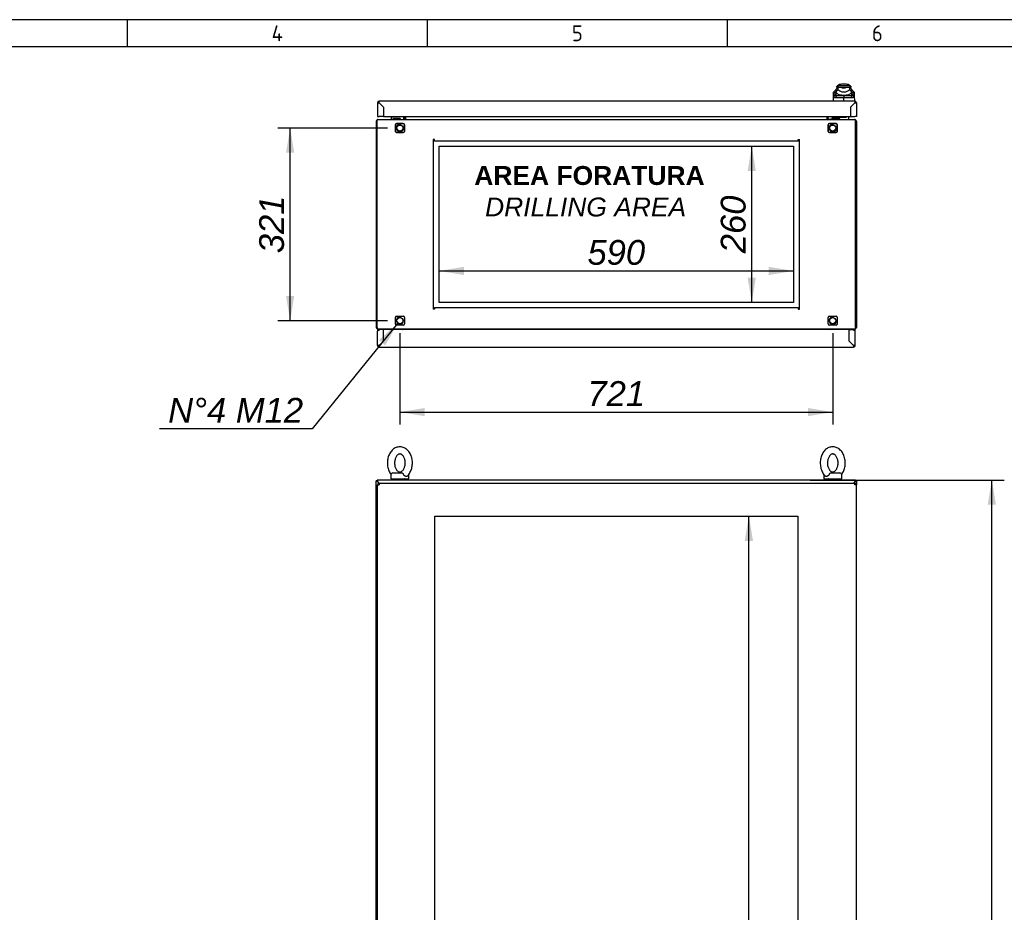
# Model space of a CAD drawing. Extents: x -12 to 412, y 11 to 308.
# Tile 6 of 9: x 97 to 207, y 188 to 288. Entities that reach past the tile are written whole.
import ezdxf
from ezdxf.lldxf.tags import DXFTag

# ---------------------------------------------------------------- set-up
doc = ezdxf.new("R2010")
doc.units = 0
doc.layers.get('0').update_dxf_attribs({"linetype": 'CONTINUOUS'})
for name, color, linetype in [('_TRANSLATION', 7, 'CONTINUOUS'), ('AE00198_03', 7, 'CONTINUOUS'), ('AE00219_03', 7, 'CONTINUOUS'), ('AE00500_10', 7, 'CONTINUOUS'), ('AE00715_01', 7, 'CONTINUOUS'), ('AE00992_10', 7, 'CONTINUOUS'), ('AE00992_31', 7, 'CONTINUOUS'), ('DEFAULT', 7, 'CONTINUOUS'), ('DV1__TRANSLATION', 7, 'CONTINUOUS'), ('DV5__TRANSLATION', 7, 'CONTINUOUS'), ('F0000000_02', 7, 'CONTINUOUS'), ('F0000000_08', 7, 'CONTINUOUS'), ('F0000000_09', 7, 'CONTINUOUS'), ('F0000000_12', 7, 'CONTINUOUS'), ('F0000000_53', 7, 'CONTINUOUS'), ('F0000000_83', 7, 'CONTINUOUS'), ('F0000000_84', 7, 'CONTINUOUS'), ('F0000001_24', 7, 'CONTINUOUS'), ('F0000001_39', 7, 'CONTINUOUS')]:
    doc.layers.add(name, color=color, linetype=linetype)
doc.styles.add('SEACAD_ARIAL', font='arial.ttf')
doc.styles.add('SEACAD_ARIALI', font='ariali.ttf')
tags = doc.linetypes.add('CENTER2', pattern=[28.575, 19.05, -3.175, 3.175, -3.175]).pattern_tags.tags
tags[10:11] = [DXFTag(74, 4), DXFTag(75, 0), DXFTag(340, '0'), DXFTag(46, 0.0), DXFTag(50, 0.0), DXFTag(44, 0.0), DXFTag(45, 0.0)]
tags[8:9] = [DXFTag(74, 4), DXFTag(75, 0), DXFTag(340, '0'), DXFTag(46, 0.0), DXFTag(50, 0.0), DXFTag(44, 0.0), DXFTag(45, 0.0)]
tags[6:7] = [DXFTag(74, 4), DXFTag(75, 0), DXFTag(340, '0'), DXFTag(46, 0.0), DXFTag(50, 0.0), DXFTag(44, 0.0), DXFTag(45, 0.0)]
tags[4:5] = [DXFTag(74, 4), DXFTag(75, 0), DXFTag(340, '0'), DXFTag(46, 0.0), DXFTag(50, 0.0), DXFTag(44, 0.0), DXFTag(45, 0.0)]
doc.dimstyles.new('ISO', dxfattribs={"dimtxt": 1.1, "dimasz": 1.1, "dimexe": 0.55, "dimexo": 0.55, "dimgap": 0.275, "dimtad": 1, "dimdec": 1, "dimlfac": 15, "dimtxsty": 'SEACAD_ARIAL', "dimblk1": '_SE_FILLED', "dimblk2": '_SE_FILLED', "dimsah": 1, "dimcen": 0.55, "dimazin": 3, "dimtfac": 0.7, "dimtdec": 3, "dimtmove": 0, "dimatfit": 3})
doc.dimstyles.new('ISO_ALLIN', dxfattribs={"dimtxt": 2.75, "dimasz": 2.75, "dimexe": 1.375, "dimexo": 1.375, "dimgap": 0.6875, "dimtad": 1, "dimtih": 1, "dimtoh": 1, "dimdec": 1, "dimlfac": 15, "dimtxsty": 'SEACAD_ARIAL', "dimblk1": '_SE_FILLED', "dimblk2": '_SE_FILLED', "dimsah": 1, "dimcen": 1.375, "dimazin": 3, "dimtfac": 0.7, "dimtdec": 3, "dimtofl": 0, "dimtmove": 0, "dimatfit": 3, "dimtolj": 1})

# ---------------------------------------------------------------- blocks, each defined once
blk = doc.blocks.new('SE')
at = {"layer": 'AE00715_01', "color": 7, "linetype": 'CONTINUOUS'}
for p, q in [((138.52, 237.04), (138.52, 236.57)), ((138.52, 236.57), (140.52, 236.57)), ((138.72, 237.24), (139.74, 237.24)), ((140.52, 236.57), (140.52, 237.04)), ((186.58, 237.04), (186.58, 236.57)), ((186.58, 236.57), (188.58, 236.57)), ((187.36, 237.24), (188.38, 237.24)), ((188.58, 236.57), (188.58, 237.04))]:
    blk.add_line(p, q, dxfattribs=at)
for centre, start, end in [((138.72, 237.04), 90, 180), ((140.32, 237.04), 0, 10.044), ((186.78, 237.04), 168.5634, 180), ((188.38, 237.04), 0, 90)]:
    blk.add_arc(centre, 0.2, start, end, dxfattribs=at)
for points, knots in [([(139.52, 240.14), (139.47, 240.14), (139.36, 240.13), (139.18, 240.09), (138.99, 240.01), (138.8, 239.9), (138.64, 239.75), (138.49, 239.57), (138.36, 239.37), (138.26, 239.14), (138.19, 238.89), (138.14, 238.64), (138.12, 238.37), (138.13, 238.1), (138.17, 237.84), (138.24, 237.59), (138.34, 237.35), (138.44, 237.19), (138.5, 237.1), (138.52, 237.07)], [0, 0, 0, 0, 0.0363109, 0.0913896, 0.1465017, 0.2022276, 0.2589757, 0.3168701, 0.3757534, 0.4353057, 0.4952088, 0.5552267, 0.6152983, 0.6754539, 0.7357519, 0.7962517, 0.8570038, 0.9179854, 0.9378832, 0.9378832, 0.9378832, 0.9378832]), ([(140.35, 236.89), (140.35, 236.89), (140.41, 236.94), (140.51, 237.07), (140.64, 237.27), (140.75, 237.49), (140.83, 237.73), (140.88, 237.99), (140.91, 238.25), (140.9, 238.52), (140.87, 238.78), (140.8, 239.04), (140.71, 239.28), (140.59, 239.5), (140.44, 239.7), (140.27, 239.86), (140.08, 239.99), (139.88, 240.08), (139.69, 240.13), (139.57, 240.14), (139.52, 240.14)], [0, 0, 0, 0, 0.002838, 0.060502, 0.119204, 0.178644, 0.238491, 0.298489, 0.358543, 0.41867, 0.47893, 0.539377, 0.60007, 0.661008, 0.721999, 0.782672, 0.842521, 0.901094, 0.958231, 1, 1, 1, 1]), ([(187.58, 240.14), (187.53, 240.14), (187.43, 240.13), (187.24, 240.09), (187.05, 240.01), (186.87, 239.9), (186.71, 239.75), (186.56, 239.57), (186.43, 239.37), (186.33, 239.14), (186.25, 238.89), (186.21, 238.64), (186.19, 238.37), (186.2, 238.1), (186.24, 237.84), (186.31, 237.59), (186.41, 237.35), (186.53, 237.14), (186.65, 236.98), (186.73, 236.91), (186.75, 236.89)], [0, 0, 0, 0, 0.036306, 0.091376, 0.14648, 0.202198, 0.258938, 0.316824, 0.375699, 0.435242, 0.495137, 0.555146, 0.615209, 0.675356, 0.735645, 0.796136, 0.856879, 0.917852, 0.978813, 1, 1, 1, 1]), ([(188.58, 237.07), (188.62, 237.14), (188.71, 237.27), (188.82, 237.49), (188.9, 237.73), (188.95, 237.99), (188.98, 238.25), (188.97, 238.52), (188.93, 238.78), (188.87, 239.04), (188.78, 239.28), (188.66, 239.5), (188.51, 239.7), (188.34, 239.86), (188.15, 239.99), (187.95, 240.08), (187.75, 240.13), (187.64, 240.14), (187.58, 240.14)], [0.0614443, 0.0614443, 0.0614443, 0.0614443, 0.1193262, 0.1787577, 0.2385967, 0.2985862, 0.3586315, 0.4187504, 0.4790018, 0.5394407, 0.6001258, 0.6610546, 0.7220374, 0.7827021, 0.8425432, 0.9011081, 0.958237, 1, 1, 1, 1]), ([(139.52, 239.34), (139.53, 239.34), (139.57, 239.34), (139.64, 239.32), (139.73, 239.27), (139.82, 239.19), (139.91, 239.08), (139.99, 238.93), (140.05, 238.77), (140.09, 238.58), (140.11, 238.39), (140.1, 238.19), (140.07, 238), (140.02, 237.83), (139.95, 237.67), (139.87, 237.55), (139.78, 237.45), (139.69, 237.38), (139.6, 237.35), (139.51, 237.33), (139.42, 237.35), (139.33, 237.39), (139.23, 237.47), (139.14, 237.57), (139.06, 237.71), (138.99, 237.87), (138.95, 238.05), (138.92, 238.24), (138.92, 238.44), (138.95, 238.63), (139, 238.81), (139.06, 238.97), (139.14, 239.1), (139.23, 239.21), (139.32, 239.28), (139.41, 239.33), (139.48, 239.34), (139.51, 239.34), (139.52, 239.34)], [0, 0, 0, 0, 0.013654, 0.045454, 0.073888, 0.100943, 0.129763, 0.158057, 0.186262, 0.214515, 0.242858, 0.271242, 0.299575, 0.32775, 0.355715, 0.383497, 0.411257, 0.439323, 0.468499, 0.500378, 0.537441, 0.566473, 0.593784, 0.62289, 0.651258, 0.679475, 0.707708, 0.736031, 0.764412, 0.792771, 0.820991, 0.849008, 0.876824, 0.904578, 0.932518, 0.961319, 0.995513, 1, 1, 1, 1]), ([(187.58, 239.34), (187.6, 239.34), (187.63, 239.34), (187.7, 239.32), (187.8, 239.27), (187.89, 239.19), (187.98, 239.08), (188.05, 238.93), (188.12, 238.77), (188.16, 238.58), (188.18, 238.39), (188.17, 238.19), (188.14, 238), (188.09, 237.83), (188.02, 237.67), (187.94, 237.55), (187.85, 237.45), (187.75, 237.38), (187.66, 237.35), (187.58, 237.33), (187.49, 237.35), (187.39, 237.39), (187.3, 237.47), (187.21, 237.57), (187.13, 237.71), (187.06, 237.87), (187.01, 238.05), (186.99, 238.24), (186.99, 238.44), (187.02, 238.63), (187.06, 238.81), (187.13, 238.97), (187.21, 239.1), (187.3, 239.21), (187.39, 239.28), (187.48, 239.33), (187.54, 239.34), (187.58, 239.34), (187.58, 239.34)], [0, 0, 0, 0, 0.013654, 0.045454, 0.073888, 0.100943, 0.129763, 0.158057, 0.186262, 0.214515, 0.242858, 0.271242, 0.299575, 0.32775, 0.355715, 0.383497, 0.411257, 0.439323, 0.468499, 0.500378, 0.537441, 0.566473, 0.593784, 0.62289, 0.651258, 0.679475, 0.707708, 0.736031, 0.764412, 0.792771, 0.820991, 0.849008, 0.876824, 0.904578, 0.932518, 0.961319, 0.995513, 1, 1, 1, 1]), ([(139.74, 237.24), (139.74, 237.24), (139.75, 237.24), (139.77, 237.23), (139.78, 237.23), (139.8, 237.22), (139.8, 237.21), (139.82, 237.2), (139.83, 237.19), (139.85, 237.17), (139.86, 237.16), (139.87, 237.14), (139.88, 237.12), (139.91, 237.09), (139.92, 237.06), (139.94, 237.04)], [0, 0, 0, 0, 0.125, 0.125, 0.25, 0.25, 0.375, 0.375, 0.5, 0.5, 0.625, 0.625, 0.75, 0.75, 1, 1, 1, 1]), ([(140.35, 236.89), (140.34, 236.88), (140.33, 236.88), (140.31, 236.87), (140.3, 236.86), (140.28, 236.85), (140.27, 236.85), (140.25, 236.84), (140.23, 236.84), (140.21, 236.84), (140.2, 236.84), (140.17, 236.85), (140.16, 236.85), (140.13, 236.86), (140.12, 236.86), (140.09, 236.88), (140.08, 236.89), (140.04, 236.91), (140.02, 236.93), (139.98, 236.97), (139.97, 236.98), (139.95, 237.01), (139.94, 237.02), (139.94, 237.04)], [0.2574269, 0.2574269, 0.2574269, 0.2574269, 0.3125, 0.3125, 0.375, 0.375, 0.4375, 0.4375, 0.5, 0.5, 0.5625, 0.5625, 0.625, 0.625, 0.6875, 0.6875, 0.75, 0.75, 0.875, 0.875, 0.9375, 0.9375, 1, 1, 1, 1]), ([(187.16, 237.04), (187.15, 237.01), (187.13, 236.98), (187.08, 236.93), (187.06, 236.91), (187.02, 236.89), (187.01, 236.88), (186.98, 236.87), (186.97, 236.86), (186.94, 236.85), (186.93, 236.85), (186.9, 236.84), (186.89, 236.84), (186.86, 236.84), (186.85, 236.84), (186.83, 236.85), (186.82, 236.85), (186.79, 236.86), (186.78, 236.86), (186.77, 236.88), (186.76, 236.88), (186.75, 236.89)], [0, 0, 0, 0, 0.125, 0.125, 0.25, 0.25, 0.3125, 0.3125, 0.375, 0.375, 0.4375, 0.4375, 0.5, 0.5, 0.5625, 0.5625, 0.625, 0.625, 0.6875, 0.6875, 0.7455732, 0.7455732, 0.7455732, 0.7455732]), ([(187.16, 237.04), (187.17, 237.06), (187.19, 237.09), (187.21, 237.12), (187.22, 237.14), (187.24, 237.16), (187.25, 237.17), (187.27, 237.19), (187.27, 237.2), (187.29, 237.21), (187.3, 237.22), (187.32, 237.23), (187.33, 237.23), (187.34, 237.24), (187.35, 237.24), (187.36, 237.24)], [0, 0, 0, 0, 0.25, 0.25, 0.375, 0.375, 0.5, 0.5, 0.625, 0.625, 0.75, 0.75, 0.875, 0.875, 1, 1, 1, 1])]:
    blk.add_open_spline(points, degree=3, knots=knots, dxfattribs=at)
at = {"layer": 'DV1__TRANSLATION', "color": 7, "linetype": 'CENTER2'}
for p, q in [((143.38, 232.44), (183.72, 232.44)), ((143.38, 107.11), (143.38, 232.44)), ((183.72, 232.44), (183.72, 107.11))]:
    blk.add_line(p, q, dxfattribs=at)
at = {"layer": 'F0000000_02', "color": 7, "linetype": 'CONTINUOUS'}
for p, q in [((139.02, 236.44), (139.02, 236.56)), ((140.02, 236.56), (140.02, 236.44)), ((187.08, 236.44), (187.08, 236.56)), ((188.08, 236.56), (188.08, 236.44))]:
    blk.add_line(p, q, dxfattribs=at)
for centre, start, end in [((139.03, 236.56), 90, 180), ((140, 236.56), 0, 90), ((187.1, 236.56), 90, 180), ((188.07, 236.56), 0, 90)]:
    blk.add_arc(centre, 0.0167, start, end, dxfattribs=at)
at = {"layer": 'F0000000_09', "color": 7, "linetype": 'CONTINUOUS'}
for p, q in [((137.02, 103.63), (137.02, 235.92)), ((137.02, 235.92), (137.2, 235.92)), ((137.2, 236.11), (190.03, 236.11)), ((137.2, 236.11), (137.2, 236.11)), ((190.03, 236.11), (190.03, 236.11)), ((190.22, 235.92), (190.03, 235.92)), ((190.22, 103.63), (190.22, 235.92))]:
    blk.add_line(p, q, dxfattribs=at)
for centre, radius, start, end in [((137.2, 235.92), 0.187, 90, 180), ((148.8, 235.93), 11.6, 179.1297, 180.0518), ((190.03, 235.92), 0.187, 0, 90), ((179.75, 235.94), 10.27, 359.8887, 0.9298)]:
    blk.add_arc(centre, radius, start, end, dxfattribs=at)
at = {"layer": 'F0000000_53', "color": 7, "linetype": 'CONTINUOUS'}
for p, q in [((136.88, 103.21), (136.88, 236.34)), ((136.98, 236.34), (136.88, 236.34)), ((136.98, 236.34), (137.07, 236.25)), ((137.07, 236.25), (137.22, 236.11)), ((190.03, 236.25), (189.88, 236.11)), ((190.12, 236.34), (190.03, 236.25)), ((190.12, 236.34), (190.22, 236.34)), ((190.22, 236.34), (190.22, 235.92))]:
    blk.add_line(p, q, dxfattribs=at)
at = {"layer": 'F0000000_84', "color": 7, "linetype": 'CONTINUOUS'}
for p, q in [((190.12, 236.44), (136.98, 236.44)), ((136.98, 236.44), (136.98, 236.34)), ((137.07, 236.25), (136.98, 236.34)), ((137.22, 236.11), (137.07, 236.25)), ((189.88, 236.11), (190.03, 236.25)), ((190.03, 236.25), (190.12, 236.34)), ((190.12, 236.44), (190.12, 236.34))]:
    blk.add_line(p, q, dxfattribs=at)
blk = doc.blocks.new('SE4')
at = {"layer": 'AE00198_03', "color": 7, "linetype": 'CONTINUOUS'}
for p, q in [((138.8, 276.82), (138.8, 276.78)), ((139.5, 276.78), (139.5, 276.82)), ((188.3, 276.8), (187.6, 276.8)), ((187.6, 276.8), (187.6, 276.75)), ((188.3, 276.75), (188.3, 276.8)), ((138.95, 276.57), (138.95, 276.52)), ((138.99, 276.52), (138.99, 276.57)), ((139.31, 276.52), (139.31, 276.57)), ((139.35, 276.52), (139.35, 276.57)), ((187.75, 276.57), (187.75, 276.52)), ((187.79, 276.52), (187.79, 276.57)), ((188.11, 276.52), (188.11, 276.57)), ((188.15, 276.52), (188.15, 276.57))]:
    blk.add_line(p, q, dxfattribs=at)
for centre, start, end in [((187.99, 276.44), 134.855, 137.8253), ((187.9, 276.44), 42.1747, 44.7726)]:
    blk.add_arc(centre, 0.533, start, end, dxfattribs=at)
at = {"layer": 'AE00219_03', "color": 7, "linetype": 'CONTINUOUS'}
for p, q in [((138.75, 251.22), (138.75, 251.2)), ((138.75, 251.2), (139.55, 251.2)), ((139.55, 251.2), (139.55, 251.22)), ((187.55, 251.22), (187.55, 251.2)), ((187.55, 251.2), (188.35, 251.2)), ((188.35, 251.2), (188.35, 251.22))]:
    blk.add_line(p, q, dxfattribs=at)
at = {"layer": 'AE00500_10', "color": 7, "linetype": 'CONTINUOUS'}
for p, q in [((139.15, 276.52), (138.84, 276.52)), ((138.84, 276.48), (138.84, 276.52)), ((138.84, 276.52), (138.84, 276.52)), ((139.46, 276.52), (139.15, 276.52)), ((139.15, 276.52), (139.15, 276.52)), ((139.46, 276.52), (139.46, 276.48)), ((139.46, 276.52), (139.46, 276.52)), ((187.95, 276.52), (187.64, 276.52)), ((187.64, 276.48), (187.64, 276.52)), ((187.64, 276.52), (187.64, 276.52)), ((188.26, 276.52), (187.95, 276.52)), ((187.95, 276.52), (187.95, 276.52)), ((188.26, 276.52), (188.26, 276.48)), ((188.26, 276.52), (188.26, 276.52)), ((138.84, 253.18), (138.84, 253.22)), ((139.46, 253.22), (139.46, 253.18)), ((187.64, 253.18), (187.64, 253.22)), ((188.26, 253.22), (188.26, 253.18))]:
    blk.add_line(p, q, dxfattribs=at)
at = {"layer": 'AE00715_01', "color": 7, "linetype": 'CONTINUOUS'}
for p, q in [((140.05, 276.65), (139.88, 276.48)), ((187.21, 276.48), (187.05, 276.65)), ((139.88, 253.22), (139.92, 253.18)), ((187.18, 253.18), (187.21, 253.22))]:
    blk.add_line(p, q, dxfattribs=at)
for centre, start, end in [((139.52, 275.55), 68.9605, 70.0383), ((187.58, 275.55), 93.8226, 111.0395), ((139.52, 254.15), 284.8351, 291.0395), ((187.58, 254.15), 248.9605, 255.1649)]:
    blk.add_arc(centre, 1, start, end, dxfattribs=at)
at = {"layer": 'AE00992_10', "color": 7, "linetype": 'CONTINUOUS'}
for p, q in [((188.11, 280.25), (187.95, 280.08)), ((188.15, 280.08), (187.95, 280.08)), ((188.16, 280.08), (187.96, 279.88)), ((188.15, 280.25), (188.11, 280.25)), ((189.48, 280.25), (188.15, 280.25)), ((188.15, 280.25), (188.15, 280.08)), ((188.16, 280.08), (188.15, 280.08)), ((188.16, 280.08), (188.48, 280.08)), ((188.16, 280.08), (188.16, 279.85)), ((188.48, 280.08), (188.48, 280.08)), ((188.48, 280.08), (188.81, 280.08)), ((189.07, 280.42), (188.55, 280.42)), ((188.81, 280.08), (189.15, 280.08)), ((189.15, 280.08), (189.47, 280.08)), ((189.15, 280.08), (189.15, 280.08)), ((189.47, 279.85), (189.47, 280.08)), ((189.67, 279.88), (189.47, 280.08)), ((189.48, 280.08), (189.47, 280.08)), ((189.48, 280.25), (189.48, 280.08)), ((189.51, 280.25), (189.48, 280.25)), ((189.68, 280.08), (189.48, 280.08)), ((189.68, 280.08), (189.51, 280.25)), ((187.65, 278.55), (187.67, 279.13)), ((187.67, 279.13), (187.68, 279.34)), ((187.91, 279.32), (187.67, 279.13)), ((187.68, 279.04), (187.67, 279.13)), ((187.92, 279.78), (187.68, 279.55)), ((187.68, 279.34), (187.68, 279.55)), ((187.91, 279.52), (187.68, 279.34)), ((187.91, 279.22), (187.68, 279.04)), ((188.03, 279.15), (187.82, 278.92)), ((187.91, 279.78), (187.91, 279.53)), ((187.96, 279.53), (187.91, 279.53)), ((187.91, 279.53), (187.91, 279.52)), ((187.91, 279.52), (187.91, 279.32)), ((187.91, 279.32), (187.91, 279.22)), ((187.96, 279.53), (187.96, 279.88)), ((187.96, 279.47), (187.96, 279.53)), ((188.03, 279.15), (188.82, 279.15)), ((188.16, 279.85), (188.37, 279.69)), ((188.81, 278.57), (188.81, 278.92)), ((188.82, 279.15), (189.6, 279.15)), ((188.82, 279.15), (188.82, 278.92)), ((188.82, 278.92), (188.82, 278.92)), ((189.25, 279.69), (189.47, 279.85)), ((189.81, 278.92), (189.6, 279.15)), ((189.67, 279.88), (189.67, 279.53)), ((189.71, 279.53), (189.67, 279.53)), ((189.67, 279.53), (189.67, 279.47)), ((189.71, 279.58), (189.71, 279.78)), ((189.95, 279.55), (189.71, 279.78)), ((189.71, 279.58), (189.71, 279.58)), ((189.71, 279.58), (189.71, 279.53)), ((189.72, 279.52), (189.71, 279.58)), ((189.72, 279.32), (189.72, 279.52)), ((189.95, 279.34), (189.72, 279.52)), ((189.72, 279.22), (189.72, 279.32)), ((189.96, 279.13), (189.72, 279.32)), ((189.95, 279.04), (189.72, 279.22)), ((189.95, 279.55), (189.95, 279.34)), ((189.95, 279.34), (189.96, 279.13)), ((189.96, 279.13), (189.95, 279.04)), ((189.96, 279.13), (189.98, 278.55)), ((189.75, 278.08), (189.75, 278.08)), ((189.91, 278.25), (189.92, 278.25)), ((189.95, 278.28), (189.95, 278.28)), ((189.55, 277.45), (189.55, 277.45))]:
    blk.add_line(p, q, dxfattribs=at)
for centre, radius, start, end in [((188.55, 279.75), 0.667, 90, 131.4096), ((188.81, 281.09), 1.07, 251.7702, 288.2298), ((189.07, 279.75), 0.667, 48.5904, 90), ((188.06, 192.19), 86.73, 89.5005, 90.1572), ((188.81, 285.35), 5.67, 260.9526, 261.3297), ((189.4, 278.82), 1.61, 140.68, 153.8684), ((188.68, 280.36), 1.15, 231.0215, 249.3093), ((188.81, 281.21), 1.99, 254.2641, 285.7359), ((188.81, 280.34), 0.785, 235.9281, 304.0719), ((188.81, 281.01), 1.81, 262.7711, 277.2289), ((189.57, 192.43), 86.49, 89.8421, 90.4972), ((188.95, 280.36), 1.15, 290.6907, 308.9785), ((188.22, 278.82), 1.61, 26.1313, 39.3203), ((188.81, 285.35), 5.67, 278.7286, 279.1029)]:
    blk.add_arc(centre, radius, start, end, dxfattribs=at)
for major_axis, start_param, end_param in [((-1.27, 0), 1.130234, 1.390066), ((1.27, 0), 4.893119, 5.152951)]:
    blk.add_ellipse((188.81, 280.15), major_axis=major_axis, ratio=0.7484, start_param=start_param, end_param=end_param, dxfattribs=at)
for points, knots in [([(187.82, 278.92), (187.82, 278.92), (187.81, 278.92), (187.8, 278.92), (187.79, 278.92), (187.78, 278.93), (187.77, 278.93), (187.76, 278.93), (187.75, 278.93), (187.74, 278.94), (187.74, 278.94), (187.73, 278.94), (187.72, 278.95), (187.71, 278.96), (187.7, 278.97), (187.69, 278.99), (187.69, 279), (187.68, 279.02), (187.68, 279.03), (187.68, 279.04)], [0, 0, 0, 0, 0.047639, 0.094955, 0.141973, 0.188715, 0.235205, 0.281467, 0.327527, 0.373409, 0.419137, 0.464738, 0.510238, 0.596012, 0.679847, 0.761943, 0.842515, 0.921788, 1, 1, 1, 1]), ([(187.91, 279.22), (187.91, 279.21), (187.91, 279.21), (187.92, 279.2), (187.92, 279.2), (187.92, 279.19), (187.93, 279.18), (187.93, 279.18), (187.94, 279.17), (187.94, 279.17), (187.95, 279.17), (187.96, 279.16), (187.96, 279.16), (187.97, 279.16), (187.98, 279.15), (187.99, 279.15), (188, 279.15), (188.01, 279.15), (188.02, 279.15), (188.02, 279.15), (188.03, 279.15)], [0, 0, 0, 0, 0.053914, 0.107599, 0.161137, 0.214608, 0.268092, 0.321672, 0.375427, 0.429438, 0.483783, 0.538539, 0.593782, 0.649586, 0.706021, 0.763157, 0.821061, 0.879795, 0.939422, 1, 1, 1, 1]), ([(189.6, 279.15), (189.61, 279.15), (189.62, 279.15), (189.63, 279.15), (189.64, 279.15), (189.65, 279.15), (189.66, 279.16), (189.66, 279.16), (189.67, 279.16), (189.68, 279.17), (189.69, 279.17), (189.69, 279.17), (189.7, 279.18), (189.7, 279.19), (189.71, 279.19), (189.71, 279.2), (189.71, 279.21), (189.72, 279.21), (189.72, 279.22)], [0, 0, 0, 0, 0.068178, 0.135149, 0.200997, 0.26581, 0.329681, 0.392706, 0.454986, 0.516625, 0.57773, 0.638412, 0.698782, 0.758957, 0.81905, 0.879178, 0.939456, 1, 1, 1, 1]), ([(189.95, 279.04), (189.95, 279.03), (189.95, 279.02), (189.95, 279.02), (189.95, 279.01), (189.94, 279), (189.94, 278.99), (189.93, 278.98), (189.93, 278.97), (189.92, 278.97), (189.92, 278.96), (189.91, 278.95), (189.91, 278.95), (189.89, 278.94), (189.88, 278.93), (189.86, 278.93), (189.85, 278.93), (189.83, 278.92), (189.82, 278.92), (189.81, 278.92)], [0, 0, 0, 0, 0.042645, 0.085572, 0.128822, 0.172434, 0.216446, 0.260896, 0.305819, 0.35125, 0.397223, 0.443771, 0.490926, 0.574111, 0.657759, 0.742022, 0.827052, 0.912998, 1, 1, 1, 1])]:
    blk.add_open_spline(points, degree=3, knots=knots, dxfattribs=at)
at = {"layer": 'AE00992_31', "color": 7, "linetype": 'CONTINUOUS'}
for p, q in [((189.55, 277.22), (189.55, 277.22)), ((189.55, 277.2), (189.55, 277.2)), ((189.55, 276.92), (189.55, 276.92))]:
    blk.add_line(p, q, dxfattribs=at)
at = {"layer": 'DV5__TRANSLATION', "color": 7, "linetype": 'CENTER2'}
for p, q in [((143.88, 273.52), (183.22, 273.52)), ((143.88, 256.18), (143.88, 273.52)), ((183.22, 273.52), (183.22, 256.18)), ((183.22, 256.18), (143.88, 256.18))]:
    blk.add_line(p, q, dxfattribs=at)
at = {"layer": 'F0000000_02', "color": 7, "linetype": 'CONTINUOUS'}
for p, q in [((139.02, 275.18), (139.02, 275.92)), ((139.15, 276.05), (139.88, 276.05)), ((140.02, 275.92), (140.02, 275.18)), ((187.08, 275.18), (187.08, 275.92)), ((187.22, 276.05), (187.95, 276.05)), ((188.08, 275.92), (188.08, 275.18)), ((139.88, 275.05), (139.15, 275.05)), ((187.95, 275.05), (187.22, 275.05)), ((139.02, 253.78), (139.02, 254.52)), ((139.15, 254.65), (139.88, 254.65)), ((140.02, 254.52), (140.02, 253.78)), ((187.08, 253.78), (187.08, 254.52)), ((187.22, 254.65), (187.95, 254.65)), ((188.08, 254.52), (188.08, 253.78)), ((139.88, 253.65), (139.15, 253.65)), ((187.95, 253.65), (187.22, 253.65))]:
    blk.add_line(p, q, dxfattribs=at)
for centre in [(139.52, 275.55), (187.58, 275.55), (139.52, 254.15), (187.58, 254.15)]:
    blk.add_circle(centre, 0.337, dxfattribs=at)
for centre, radius, start, end in [((139.15, 275.92), 0.133, 90, 180), ((139.52, 275.55), 0.4, 75, 15), ((139.88, 275.92), 0.133, 0, 90), ((187.22, 275.92), 0.133, 90, 180), ((187.58, 275.55), 0.4, 75, 15), ((187.95, 275.92), 0.133, 0, 90), ((139.15, 275.18), 0.133, 180, 270), ((139.88, 275.18), 0.133, 270, 0), ((187.22, 275.18), 0.133, 180, 270), ((187.95, 275.18), 0.133, 270, 0), ((139.15, 254.52), 0.133, 90, 180), ((139.15, 253.78), 0.133, 180, 270), ((139.52, 254.15), 0.4, 75, 15), ((139.88, 254.52), 0.133, 0, 90), ((139.88, 253.78), 0.133, 270, 0), ((187.22, 254.52), 0.133, 90, 180), ((187.22, 253.78), 0.133, 180, 270), ((187.58, 254.15), 0.4, 75, 15), ((187.95, 254.52), 0.133, 0, 90), ((187.95, 253.78), 0.133, 270, 0)]:
    blk.add_arc(centre, radius, start, end, dxfattribs=at)
at = {"layer": 'F0000000_08', "color": 7, "linetype": 'CONTINUOUS'}
for p, q in [((138.58, 276.55), (138.58, 276.72)), ((138.65, 276.78), (139.51, 276.78)), ((139.88, 276.82), (139.91, 276.75)), ((139.91, 276.75), (139.94, 276.66)), ((138.73, 276.55), (138.73, 276.52)), ((138.73, 276.52), (138.73, 276.5)), ((139.55, 276.57), (138.75, 276.57)), ((139.57, 276.52), (139.57, 276.55)), ((139.57, 276.5), (139.57, 276.52))]:
    blk.add_line(p, q, dxfattribs=at)
for centre, radius, start, end in [((138.65, 276.72), 0.0667, 90, 180), ((139.51, 276.85), 0.0667, 270, 290.3641), ((139.51, 276.85), 0.0667, 290.3641, 330), ((139.82, 276.62), 0.133, 270, 20.4774), ((138.65, 276.55), 0.0667, 180, 270), ((138.71, 276.5), 0.02, 270, 0), ((138.75, 276.55), 0.02, 90, 180), ((139.55, 276.55), 0.02, 0, 90), ((139.59, 276.5), 0.02, 180, 270)]:
    blk.add_arc(centre, radius, start, end, dxfattribs=at)
at = {"layer": 'F0000000_09', "color": 7, "linetype": 'CONTINUOUS'}
for p, q in [((137.02, 278.36), (137.02, 276.82)), ((190.03, 278.55), (137.2, 278.55)), ((137.2, 278.36), (137.68, 277.88)), ((137.68, 277.88), (137.2, 278.36)), ((137.2, 278.36), (137.2, 278.36)), ((137.69, 277.88), (137.68, 277.88)), ((137.68, 277.88), (137.68, 276.82)), ((137.69, 277.88), (137.69, 276.82)), ((189.55, 277.88), (190.03, 278.36)), ((190.03, 278.36), (189.55, 277.88)), ((189.55, 277.88), (189.55, 277.88)), ((189.55, 277.88), (189.55, 276.82)), ((189.55, 277.88), (189.55, 276.82)), ((190.03, 278.36), (190.03, 278.36)), ((190.22, 278.36), (190.22, 276.82)), ((137.02, 276.82), (137.2, 276.82)), ((137.68, 276.82), (137.2, 276.82)), ((137.69, 276.82), (189.55, 276.82)), ((189.55, 276.82), (190.03, 276.82)), ((190.22, 276.82), (190.03, 276.82))]:
    blk.add_line(p, q, dxfattribs=at)
for centre, radius, start, end in [((137.2, 278.36), 0.187, 90, 180), ((137.19, 289.96), 11.6, 269.1297, 270.0518), ((126.93, 278.38), 10.27, 359.8887, 0.9298), ((201.63, 278.37), 11.6, 179.1297, 180.0518), ((190.03, 278.36), 0.187, 0, 90), ((190.05, 288.63), 10.27, 269.8886, 270.9299)]:
    blk.add_arc(centre, radius, start, end, dxfattribs=at)
at = {"layer": 'F0000000_12', "color": 7, "linetype": 'CONTINUOUS'}
blk.add_line((137.69, 276.95), (137.68, 276.95), dxfattribs=at)
at = {"layer": 'F0000000_53', "color": 7, "linetype": 'CONTINUOUS'}
for p, q in [((140.05, 276.82), (140.05, 276.57)), ((140.15, 276.82), (140.15, 276.57)), ((186.95, 276.82), (186.95, 276.57)), ((187.05, 276.82), (187.05, 276.57)), ((136.88, 276.3), (136.88, 253.4)), ((190.22, 276.3), (190.22, 253.4))]:
    blk.add_line(p, q, dxfattribs=at)
for centre, radius, start, end in [((137.07, 276.3), 0.187, 117.664, 180), ((137.07, 276.3), 0.187, 90, 117.664), ((139.96, 276.57), 0.0867, 270, 0), ((139.96, 276.57), 0.187, 332.336, 0), ((187.14, 276.57), 0.187, 180, 207.664), ((187.14, 276.57), 0.0867, 180, 270), ((190.03, 276.3), 0.187, 62.336, 90), ((190.03, 276.3), 0.187, 0, 62.336), ((137.07, 253.4), 0.187, 180, 242.336), ((137.07, 253.4), 0.187, 242.336, 270), ((139.96, 253.13), 0.0867, 37.9799, 90), ((139.96, 253.13), 0.187, 16.6015, 27.664), ((187.14, 253.13), 0.187, 152.336, 163.3985), ((187.14, 253.13), 0.0867, 90, 142.0201), ((190.03, 253.4), 0.187, 270, 297.664), ((190.03, 253.4), 0.187, 297.664, 0)]:
    blk.add_arc(centre, radius, start, end, dxfattribs=at)
at = {"layer": 'F0000000_83', "color": 7, "linetype": 'CONTINUOUS'}
for p, q in [((140.15, 276.57), (140.15, 276.82)), ((186.95, 276.57), (186.95, 276.82)), ((136.98, 276.3), (136.98, 276.46)), ((136.98, 253.4), (136.98, 276.3)), ((190.03, 276.48), (137.07, 276.48)), ((139.01, 275.92), (139.01, 275.18)), ((139.89, 276.06), (139.14, 276.06)), ((140.02, 275.18), (140.02, 275.92)), ((140.15, 276.57), (140.15, 276.48)), ((186.95, 276.57), (186.95, 276.48)), ((187.08, 275.92), (187.08, 275.18)), ((187.96, 276.06), (187.21, 276.06)), ((188.09, 275.18), (188.09, 275.92)), ((190.12, 276.3), (190.12, 276.46)), ((190.12, 253.4), (190.12, 276.3)), ((139.14, 275.04), (139.89, 275.04)), ((187.21, 275.04), (187.96, 275.04)), ((143.22, 274.27), (143.22, 255.43)), ((143.35, 274.27), (143.22, 274.27)), ((143.35, 274.27), (143.35, 274.27)), ((143.35, 274.08), (143.35, 274.27)), ((183.75, 274.08), (143.35, 274.08)), ((183.75, 274.27), (183.88, 274.27)), ((183.75, 274.27), (183.75, 274.27)), ((183.75, 274.08), (183.75, 274.27)), ((183.88, 255.43), (183.88, 274.27)), ((143.35, 255.43), (143.22, 255.43)), ((143.35, 255.62), (183.75, 255.62)), ((143.35, 255.62), (143.35, 255.43)), ((143.35, 255.43), (143.35, 255.43)), ((183.75, 255.62), (183.75, 255.43)), ((183.75, 255.43), (183.88, 255.43)), ((183.75, 255.43), (183.75, 255.43)), ((139.01, 253.78), (139.01, 254.52)), ((139.14, 254.66), (139.89, 254.66)), ((140.02, 254.52), (140.02, 253.78)), ((187.08, 253.78), (187.08, 254.52)), ((187.21, 254.66), (187.96, 254.66)), ((188.09, 254.52), (188.09, 253.78)), ((136.98, 253.4), (136.98, 253.24)), ((190.03, 253.22), (137.07, 253.22)), ((139.89, 253.64), (139.14, 253.64)), ((140.15, 253.18), (140.15, 253.22)), ((186.95, 253.18), (186.95, 253.22)), ((187.96, 253.64), (187.21, 253.64)), ((190.12, 253.4), (190.12, 253.24))]:
    blk.add_line(p, q, dxfattribs=at)
for centre, radius, start, end in [((137.07, 276.3), 0.187, 90, 117.664), ((139.14, 275.92), 0.133, 90, 180), ((139.89, 275.92), 0.133, 0, 90), ((187.21, 275.92), 0.133, 90, 180), ((187.96, 275.92), 0.133, 0, 90), ((190.03, 276.3), 0.187, 62.336, 90), ((139.14, 275.18), 0.133, 180, 270), ((139.89, 275.18), 0.133, 270, 0), ((187.21, 275.18), 0.133, 180, 270), ((187.96, 275.18), 0.133, 270, 0), ((139.14, 254.52), 0.133, 90, 180), ((139.14, 253.78), 0.133, 180, 270), ((139.89, 254.52), 0.133, 0, 90), ((139.89, 253.78), 0.133, 270, 0), ((187.21, 254.52), 0.133, 90, 180), ((187.21, 253.78), 0.133, 180, 270), ((187.96, 254.52), 0.133, 0, 90), ((187.96, 253.78), 0.133, 270, 0), ((137.07, 253.4), 0.187, 242.336, 270), ((190.03, 253.4), 0.187, 270, 297.664)]:
    blk.add_arc(centre, radius, start, end, dxfattribs=at)
at = {"layer": 'F0000001_24', "color": 7, "linetype": 'CONTINUOUS'}
for p, q in [((187.52, 276.72), (187.52, 276.6)), ((187.55, 276.75), (187.72, 276.75)), ((187.72, 276.75), (188.48, 276.75)), ((188.48, 276.75), (188.51, 276.75)), ((188.51, 276.75), (188.9, 276.75)), ((188.9, 276.75), (188.98, 276.75)), ((188.98, 276.75), (189.05, 276.75)), ((189.32, 276.82), (189.32, 276.52)), ((189.33, 276.78), (189.32, 276.78)), ((189.33, 276.82), (189.33, 276.78)), ((189.33, 276.78), (189.33, 276.62)), ((189.33, 276.65), (189.33, 276.65)), ((187.52, 276.55), (187.52, 276.6)), ((187.52, 276.52), (187.52, 276.55)), ((187.72, 276.57), (187.55, 276.57)), ((188.35, 276.57), (187.72, 276.57)), ((188.37, 276.5), (188.37, 276.55)), ((189.33, 276.62), (189.32, 276.62))]:
    blk.add_line(p, q, dxfattribs=at)
for centre, radius, start, end in [((187.55, 276.72), 0.0333, 90, 180), ((188.38, 276.82), 0.0667, 180, 270), ((189.05, 276.82), 0.0667, 270, 0), ((187.55, 276.6), 0.0333, 180, 270), ((187.55, 276.52), 0.0333, 180, 270), ((188.35, 276.55), 0.02, 0, 90), ((188.39, 276.5), 0.02, 180, 270), ((189.28, 276.52), 0.0333, 270, 0)]:
    blk.add_arc(centre, radius, start, end, dxfattribs=at)
at = {"layer": 'F0000001_39', "color": 7, "linetype": 'CONTINUOUS'}
for p, q in [((137.02, 251.4), (137.02, 253)), ((137.2, 253.08), (137.04, 253.08)), ((137.04, 253.08), (137.2, 253.08)), ((137.68, 253.18), (137.2, 253.18)), ((137.2, 253.18), (137.2, 253.08)), ((137.68, 251.88), (137.68, 253.18)), ((137.68, 253.18), (137.69, 253.18)), ((137.68, 253.08), (137.69, 253.08)), ((189.41, 253.18), (137.69, 253.18)), ((137.69, 251.88), (137.69, 253.18)), ((189.41, 251.88), (189.41, 253.18)), ((189.42, 253.18), (189.41, 253.18)), ((189.42, 253.08), (189.41, 253.08)), ((189.42, 251.88), (189.42, 253.18)), ((189.42, 253.18), (189.9, 253.18)), ((189.9, 253.18), (189.9, 253.08)), ((190.06, 253.08), (189.9, 253.08)), ((189.9, 253.08), (190.06, 253.08)), ((190.08, 251.4), (190.08, 253)), ((137.68, 251.88), (137.2, 251.4)), ((137.2, 251.4), (137.68, 251.88)), ((137.69, 251.88), (137.68, 251.88)), ((189.41, 251.88), (189.41, 251.88)), ((189.41, 251.88), (189.89, 251.4)), ((189.9, 251.4), (189.42, 251.88)), ((137.2, 251.4), (137.2, 251.4)), ((137.2, 251.4), (137.2, 251.4)), ((137.2, 251.22), (189.9, 251.22)), ((189.9, 251.4), (189.89, 251.4)), ((189.89, 251.4), (189.9, 251.4))]:
    blk.add_line(p, q, dxfattribs=at)
for centre, radius, start, end in [((137.2, 253), 0.187, 152.336, 180), ((137.2, 253), 0.187, 90, 152.336), ((189.9, 253), 0.187, 27.664, 90), ((189.9, 253), 0.187, 0, 27.664), ((137.2, 251.4), 0.187, 180, 270), ((137.19, 239.81), 11.6, 89.9482, 90.8703), ((126.93, 251.38), 10.27, 359.0701, 0.1114), ((200.17, 251.38), 10.27, 179.8886, 180.9299), ((189.9, 251.4), 0.187, 270, 0), ((189.91, 239.81), 11.6, 89.1297, 90.0518)]:
    blk.add_arc(centre, radius, start, end, dxfattribs=at)
for centre, major_axis, start_param, end_param in [((137.2, 253), (0.187, 0), 2.658765, 3.141593), ((189.9, 253), (-0.187, 0), 3.141593, 3.624421)]:
    blk.add_ellipse(centre, major_axis=major_axis, ratio=0.998462, start_param=start_param, end_param=end_param, dxfattribs=at)
blk = doc.blocks.new('DMBLK12')
at = {"layer": '_TRANSLATION', "linetype": 'CONTINUOUS'}
for points in [[(142.27, 243.54), (142.27, 244.45), (139.52, 243.99)], [(184.83, 243.54), (187.58, 243.99), (184.83, 244.45)]]:
    blk.add_hatch(color=7, dxfattribs=at).paths.add_polyline_path(points)
at = {"layer": '_TRANSLATION', "color": 7, "linetype": 'CONTINUOUS'}
for p, q in [((139.52, 252.78), (139.52, 242.62)), ((187.58, 252.78), (187.58, 242.62)), ((139.52, 243.99), (187.58, 243.99))]:
    blk.add_line(p, q, dxfattribs=at)
at = {"layer": '_TRANSLATION', "color": 7, "linetype": 'CONTINUOUS', "style": 'SEACAD_ARIALI'}
blk.add_text('721', height=2.75, dxfattribs=at).set_placement((160.34, 244.68))
blk = doc.blocks.new('_SE_FILLED')
at = {"color": 0}
blk.add_line((0, 0), (-1, 0), dxfattribs=at)
blk.add_solid([(0, 0), (-1, -0.1665), (-1, 0.1665), (0, 0)], dxfattribs=at)
blk = doc.blocks.new('DMBLK13')
at = {"layer": '_TRANSLATION', "linetype": 'CONTINUOUS'}
for points in [[(126.87, 272.8), (127.78, 272.8), (127.33, 275.55)], [(126.87, 256.9), (127.33, 254.15), (127.78, 256.9)]]:
    blk.add_hatch(color=7, dxfattribs=at).paths.add_polyline_path(points)
at = {"layer": '_TRANSLATION', "color": 7, "linetype": 'CONTINUOUS'}
for p, q in [((138.14, 275.55), (125.95, 275.55)), ((127.33, 254.15), (127.33, 275.55)), ((138.14, 254.15), (125.95, 254.15))]:
    blk.add_line(p, q, dxfattribs=at)
at = {"layer": '_TRANSLATION', "color": 7, "linetype": 'CONTINUOUS', "style": 'SEACAD_ARIALI'}
blk.add_text('321', height=2.75, rotation=90, dxfattribs=at).set_placement((126.64, 261.64))
blk = doc.blocks.new('DMBLK14')
at = {"layer": '_TRANSLATION', "linetype": 'CONTINUOUS'}
blk.add_hatch(color=7, dxfattribs=at).paths.add_polyline_path([(137.89, 251.41), (139.26, 253.84), (137.18, 251.99)])
at = {"layer": '_TRANSLATION', "color": 7, "linetype": 'CONTINUOUS'}
for p, q in [((139.26, 253.84), (129.77, 242.13)), ((129.77, 242.13), (112.81, 242.13))]:
    blk.add_line(p, q, dxfattribs=at)
at = {"layer": '_TRANSLATION', "color": 7, "linetype": 'CONTINUOUS', "style": 'SEACAD_ARIALI'}
blk.add_text('N°4 M12', height=2.75, dxfattribs=at).set_placement((113.78, 242.82))
blk = doc.blocks.new('DMBLK17')
at = {"layer": '_TRANSLATION', "linetype": 'CONTINUOUS'}
for points in [[(177.81, 229.69), (178.73, 229.69), (178.27, 232.44)], [(177.81, 109.86), (178.27, 107.11), (178.73, 109.86)]]:
    blk.add_hatch(color=7, dxfattribs=at).paths.add_polyline_path(points)
at = {"layer": '_TRANSLATION', "color": 7, "linetype": 'CONTINUOUS'}
blk.add_line((178.27, 107.11), (178.27, 232.44), dxfattribs=at)
at = {"layer": '_TRANSLATION', "color": 7, "linetype": 'CONTINUOUS', "style": 'SEACAD_ARIALI'}
blk.add_text('1880', height=2.75, rotation=90, dxfattribs=at).set_placement((177.58, 165.49))
blk = doc.blocks.new('DMBLK28')
at = {"layer": '_TRANSLATION', "linetype": 'CONTINUOUS'}
for points in [[(205.71, 233.69), (205.25, 236.44), (204.79, 233.69)], [(205.71, 105.86), (204.79, 105.86), (205.25, 103.11)]]:
    blk.add_hatch(color=7, dxfattribs=at).paths.add_polyline_path(points)
at = {"layer": '_TRANSLATION', "color": 7, "linetype": 'CONTINUOUS'}
for p, q in [((185.09, 236.44), (206.63, 236.44)), ((205.25, 103.11), (205.25, 236.44)), ((199.07, 175.43), (199.07, 164.12)), ((204.57, 164.12), (204.57, 175.43)), ((191.49, 103.11), (206.63, 103.11))]:
    blk.add_line(p, q, dxfattribs=at)
for centre, start, end in [((201.82, 175.43), 0, 180), ((201.82, 164.12), 180, 0)]:
    blk.add_arc(centre, 2.75, start, end, dxfattribs=at)
at = {"layer": '_TRANSLATION', "color": 7, "linetype": 'CONTINUOUS', "style": 'SEACAD_ARIALI'}
blk.add_text('2000', height=2.75, rotation=90, dxfattribs=at).set_placement((203.19, 165.49))
blk = doc.blocks.new('DMBLK30')
at = {"layer": '_TRANSLATION', "linetype": 'CONTINUOUS'}
for points in [[(146.63, 260.13), (143.88, 259.68), (146.63, 259.22)], [(180.47, 260.13), (180.47, 259.22), (183.22, 259.68)]]:
    blk.add_hatch(color=7, dxfattribs=at).paths.add_polyline_path(points)
at = {"layer": '_TRANSLATION', "color": 7, "linetype": 'CONTINUOUS'}
blk.add_line((143.88, 259.68), (183.22, 259.68), dxfattribs=at)
at = {"layer": '_TRANSLATION', "color": 7, "linetype": 'CONTINUOUS', "style": 'SEACAD_ARIALI'}
blk.add_text('590', height=2.75, dxfattribs=at).set_placement((160.34, 260.36))
blk = doc.blocks.new('DMBLK31')
at = {"layer": '_TRANSLATION', "linetype": 'CONTINUOUS'}
for points in [[(178.13, 270.77), (179.05, 270.77), (178.59, 273.52)], [(178.13, 258.93), (178.59, 256.18), (179.05, 258.93)]]:
    blk.add_hatch(color=7, dxfattribs=at).paths.add_polyline_path(points)
at = {"layer": '_TRANSLATION', "color": 7, "linetype": 'CONTINUOUS'}
blk.add_line((178.59, 256.18), (178.59, 273.52), dxfattribs=at)
at = {"layer": '_TRANSLATION', "color": 7, "linetype": 'CONTINUOUS', "style": 'SEACAD_ARIALI'}
blk.add_text('260', height=2.75, rotation=90, dxfattribs=at).set_placement((177.9, 261.64))

msp = doc.modelspace()

# ---------------------------------------------------------------- linework, layer by layer
at = {"color": 7, "linetype": 'CONTINUOUS'}
for p, q in [((412.092, 287.5885), (6.2345, 287.5885)), ((109.2132, 287.5885), (109.2132, 284.5597)), ((142.5299, 287.5885), (142.5299, 284.5597)), ((175.8466, 287.5885), (175.8466, 284.5597))]:
    msp.add_line(p, q, dxfattribs=at)
at = {"layer": 'DEFAULT', "color": 7, "linetype": 'CONTINUOUS'}
msp.add_line((412.092, 284.5597), (6.2345, 284.5597), dxfattribs=at)

# ---------------------------------------------------------------- block references
at = {"layer": '_TRANSLATION'}
for name in ['SE4', 'SE']:
    msp.add_blockref(name, (0, 0), dxfattribs=at)

# ---------------------------------------------------------------- texts
at = {"char_height": 1.766793, "width": 1.987652, "attachment_point": 8}
for s, insert in [('{\\fSolid Edge ANSI|b0||i0||c0|p34;\\C7;\\H1.766793;\\W1.;4}', (125.9017, 285.1957)), ('{\\fSolid Edge ANSI|b0||i0||c0|p34;\\C7;\\H1.766793;\\W1.;5}', (159.2184, 285.1957)), ('{\\fSolid Edge ANSI|b0||i0||c0|p34;\\C7;\\H1.766793;\\W1.;6}', (192.535, 285.1957))]:
    msp.add_mtext(s, dxfattribs=dict(at, insert=insert))
at = {"layer": '_TRANSLATION', "insert": (160.1378, 268.514), "char_height": 2.2, "width": 29.231634, "attachment_point": 5}
msp.add_mtext('{\\fArial|b0||i0||c0|p34;\\C7;\\H2.2;\\W1.; }{\\fArial|b1||i0||c0|p34;\\C7;\\H2.1;\\W1.;AREA FORATURA \\P}{\\fArial|b0||i1||c0|p34;\\C7;\\H2.1;\\W1.;DRILLING AREA}', dxfattribs=at)

# ---------------------------------------------------------------- dimensions: what is measured, and where the dimension line sits
at = {"layer": '_TRANSLATION', "color": 7, "linetype": 'CONTINUOUS'}
for base, p1, p2, angle, picture, middle, dimtype in [((127.3262, 254.1501), (139.5153, 254.1501), (139.5153, 275.5501), 90, 'DMBLK13', (127.3262, 264.8501), 161), ((178.5872, 256.1835), (183.2153, 256.1835), (183.2153, 273.5168), 90, 'DMBLK31', (178.5872, 264.8501), 161), ((139.5153, 243.9947), (139.5153, 254.1501), (187.582, 254.1501), 0, 'DMBLK12', (163.5487, 243.9947), 161), ((205.2529, 236.4389), (190.1153, 103.1056), (183.7153, 236.4389), 90, 'DMBLK28', (205.2529, 169.7723), 160), ((178.272, 107.1056), (183.7153, 107.1056), (183.7153, 232.4389), 90, 'DMBLK17', (178.272, 169.7723), 161)]:
    dim = msp.add_linear_dim(base=base, p1=p1, p2=p2, angle=angle, text='\\A1;<>', dimstyle='ISO', override={"dimtxt": 2.75, "dimasz": 2.75, "dimexe": 1.375, "dimexo": 1.375, "dimgap": 0.6875, "dimcen": 1.375}, dxfattribs=at)
    dim.commit()
    dim.dimension.update_dxf_attribs({"geometry": picture, "text_midpoint": middle, "dimtype": dimtype})
dim = msp.add_linear_dim(base=(183.2153, 259.6764), p1=(143.882, 256.1835), p2=(183.2153, 273.5168), text='\\A1;<>', dimstyle='ISO', override={"dimtxt": 2.75, "dimasz": 2.75, "dimexe": 1.375, "dimexo": 1.375, "dimgap": 0.6875, "dimcen": 1.375}, dxfattribs=at)
dim.commit()
dim.dimension.update_dxf_attribs({"geometry": 'DMBLK30', "text_midpoint": (163.5486, 259.6764), "dimtype": 160})
dim = msp.add_radius_dim(center=(139.5153, 254.1501), mpoint=(139.2634, 253.8394), text='\\A1;N°4 M12{}', dimstyle='ISO_ALLIN', dxfattribs=at)
dim.commit()
dim.dimension.update_dxf_attribs({"geometry": 'DMBLK14', "text_midpoint": (112.8143, 242.1306), "dimtype": 164})

doc.saveas('drawing.dxf')
